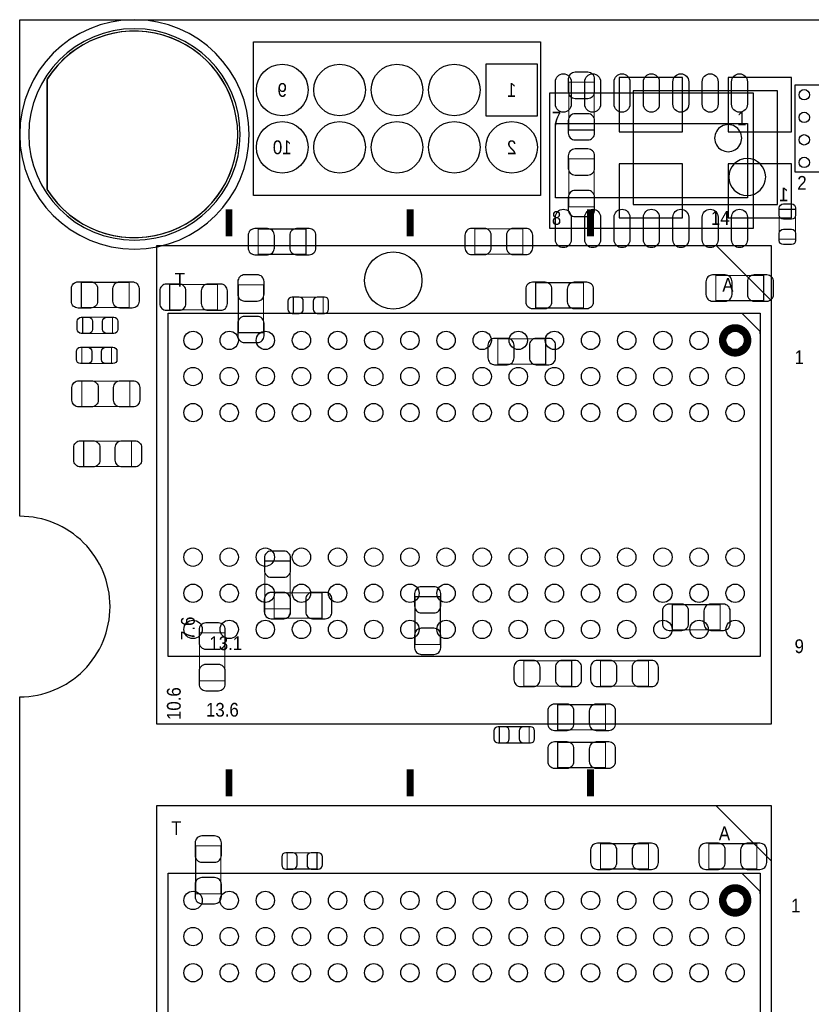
# Model space of a CAD drawing. Extents: x 7.2 to 74.8, y 33.9 to 67.
# Tile 2 of 11: x 7.2 to 24.7, y 45.2 to 67. Entities that reach past the tile are written whole.
import ezdxf
from ezdxf.enums import TextEntityAlignment as Align

# ---------------------------------------------------------------- set-up
doc = ezdxf.new("R2010")
doc.units = 0
for name, color, linetype in [('BG_OUTLINE', 3, 'CONTINUOUS'), ('PG_ASSEMBLY_BOTTOM', 43, 'CONTINUOUS'), ('PG_ASSEMBLY_TOP', 7, 'CONTINUOUS'), ('PIN_BOTTOM', 211, 'CONTINUOUS'), ('PIN_TOP', 173, 'CONTINUOUS')]:
    doc.layers.add(name, color=color, linetype=linetype)

msp = doc.modelspace()

# ---------------------------------------------------------------- linework, layer by layer
at = {"layer": 'BG_OUTLINE'}
msp.add_lwpolyline([(74.799952, 55.992776, 0.414214), (72.800972, 53.993796, 0.414214), (74.799952, 51.994816), (74.799952, 33.993836), (23.949152, 33.993836), (23.949152, 37.493956, 0.414214), (23.451312, 37.994336, 0.414214), (22.950932, 37.493956), (22.950932, 33.993836), (7.200392, 33.993836), (7.200392, 51.994816, 0.414214), (9.199372, 53.993796, 0.414214), (7.200392, 55.992776), (7.199884, 66.987928), (74.799952, 66.987928)], format="xyb", close=True, dxfattribs=at)
at = {"layer": 'PG_ASSEMBLY_BOTTOM'}
msp.add_lwpolyline([(12.279376, 64.447928, 1), (7.199376, 64.447928, 1)], format="xyb", close=True, dxfattribs=at)
for points in [[(18.725642, 63.095378), (12.375642, 63.095378), (12.375642, 66.498978), (18.725642, 66.498978), (18.725642, 63.095378)], [(20.776692, 65.409826), (20.776692, 62.895226)], [(23.977092, 65.409826), (20.776692, 65.409826)], [(23.977092, 62.895226), (23.977092, 65.409826)], [(20.776692, 62.895226), (23.977092, 62.895226)]]:
    msp.add_lwpolyline(points, dxfattribs=at)
at = {"layer": 'PG_ASSEMBLY_BOTTOM', "const_width": 0.024892}
for points in [[(19.914108, 65.604898), (19.354292, 65.604898)], [(19.354292, 65.604898), (19.354292, 64.544702)], [(19.914108, 64.544702), (19.914108, 65.604898)], [(19.354292, 64.544702), (19.914108, 64.544702)], [(19.914108, 63.906654), (19.354292, 63.906654)], [(19.354292, 63.906654), (19.354292, 62.846458)], [(19.914108, 62.846458), (19.914108, 63.906654)], [(19.354292, 62.846458), (19.914108, 62.846458)], [(13.537438, 61.792612), (13.537438, 62.352428), (12.477242, 62.352428), (12.477242, 61.792612), (13.537438, 61.792612)], [(18.335498, 62.357508), (17.275302, 62.357508)], [(17.275302, 62.357508), (17.275302, 61.797692)], [(18.335498, 61.797692), (18.335498, 62.357508)], [(17.275302, 61.797692), (18.335498, 61.797692)], [(23.66899, 61.32576), (22.608794, 61.32576)], [(22.608794, 61.32576), (22.608794, 60.765944)], [(23.66899, 60.765944), (23.66899, 61.32576)], [(11.57859, 61.12256), (10.518394, 61.12256)], [(10.518394, 61.12256), (10.518394, 60.562744)], [(11.57859, 60.562744), (11.57859, 61.12256)], [(12.038584, 61.11875), (12.038584, 60.058554)], [(12.5984, 61.11875), (12.038584, 61.11875)], [(12.5984, 60.058554), (12.5984, 61.11875)], [(19.681698, 60.603892), (19.681698, 61.163708), (18.621502, 61.163708), (18.621502, 60.603892), (19.681698, 60.603892)], [(13.91793, 60.844938), (13.258038, 60.844938)], [(13.258038, 60.844938), (13.258038, 60.484766)], [(13.91793, 60.484766), (13.91793, 60.844938)], [(22.608794, 60.765944), (23.66899, 60.765944)], [(10.518394, 60.562744), (11.57859, 60.562744)], [(13.258038, 60.484766), (13.91793, 60.484766)], [(12.038584, 60.058554), (12.5984, 60.058554)], [(18.843498, 59.919108), (17.783302, 59.919108)], [(17.783302, 59.919108), (17.783302, 59.359292)], [(18.843498, 59.359292), (18.843498, 59.919108)], [(17.783302, 59.359292), (18.843498, 59.359292)], [(12.625324, 53.942234), (13.18514, 53.942234), (13.18514, 55.00243), (12.625324, 55.00243), (12.625324, 53.942234)], [(12.832334, 54.29504), (12.832334, 53.735224), (13.89253, 53.735224), (13.89253, 54.29504), (12.832334, 54.29504)], [(16.51, 54.212744), (15.950184, 54.212744)], [(15.950184, 54.212744), (15.950184, 53.152548)], [(16.51, 53.152548), (16.51, 54.212744)], [(22.706584, 54.03596), (21.646388, 54.03596)], [(21.646388, 54.03596), (21.646388, 53.476144)], [(22.706584, 53.476144), (22.706584, 54.03596)], [(11.180064, 53.40985), (11.180064, 52.349654)], [(11.73988, 53.40985), (11.180064, 53.40985)], [(11.73988, 52.349654), (11.73988, 53.40985)], [(21.646388, 53.476144), (22.706584, 53.476144)], [(15.950184, 53.152548), (16.51, 53.152548)], [(19.419062, 52.790344), (18.358866, 52.790344)], [(18.358866, 52.790344), (18.358866, 52.230528)], [(19.419062, 52.230528), (19.419062, 52.790344)], [(21.117306, 52.230528), (21.117306, 52.790344), (20.05711, 52.790344), (20.05711, 52.230528), (21.117306, 52.230528)], [(11.180064, 52.349654), (11.73988, 52.349654)], [(18.358866, 52.230528), (19.419062, 52.230528)], [(20.16887, 51.82108), (19.108674, 51.82108)], [(19.108674, 51.82108), (19.108674, 51.261264)], [(20.16887, 51.261264), (20.16887, 51.82108)], [(18.477738, 51.332638), (17.817846, 51.332638)], [(17.817846, 51.332638), (17.817846, 50.972466)], [(18.477738, 50.972466), (18.477738, 51.332638)], [(19.108674, 51.261264), (20.16887, 51.261264)], [(17.817846, 50.972466), (18.477738, 50.972466)], [(20.16887, 50.98542), (19.108674, 50.98542)], [(19.108674, 50.98542), (19.108674, 50.425604)], [(20.16887, 50.425604), (20.16887, 50.98542)], [(19.108674, 50.425604), (20.16887, 50.425604)], [(11.65352, 48.69307), (11.093704, 48.69307)], [(11.093704, 48.69307), (11.093704, 47.632874)], [(11.65352, 47.632874), (11.65352, 48.69307)], [(21.117306, 48.743108), (20.05711, 48.743108)], [(20.05711, 48.743108), (20.05711, 48.183292)], [(21.117306, 48.183292), (21.117306, 48.743108)], [(23.51659, 48.743108), (22.456394, 48.743108)], [(22.456394, 48.743108), (22.456394, 48.183292)], [(23.51659, 48.183292), (23.51659, 48.743108)], [(13.779246, 48.541686), (13.119354, 48.541686)], [(13.119354, 48.541686), (13.119354, 48.181514)], [(13.779246, 48.181514), (13.779246, 48.541686)], [(13.119354, 48.181514), (13.779246, 48.181514)], [(20.05711, 48.183292), (21.117306, 48.183292)], [(22.456394, 48.183292), (23.51659, 48.183292)], [(11.093704, 47.632874), (11.65352, 47.632874)]]:
    msp.add_lwpolyline(points, dxfattribs=at)
at = {"layer": 'PG_ASSEMBLY_BOTTOM'}
msp.add_lwpolyline([(23.712932, 63.504826, 1), (22.895052, 63.504826, 1), (23.712932, 63.504826)], format="xyb", dxfattribs=at)
at = {"layer": 'PG_ASSEMBLY_TOP'}
msp.add_lwpolyline([(12.079732, 64.447928, 1), (7.39902, 64.447928, 1), (12.079732, 64.447928)], format="xyb", dxfattribs=at)
for points in [[(25.275032, 65.536572), (24.355552, 65.536572), (24.355552, 63.616332), (25.275032, 63.616332), (25.275032, 65.536572)], [(18.93316, 62.365128), (18.93316, 65.365376)], [(18.93316, 65.365376), (23.433024, 65.365376)], [(23.433024, 65.365376), (23.433024, 62.365128)], [(23.433024, 62.365128), (18.93316, 62.365128)], [(10.236962, 51.38674), (10.236962, 61.986668), (23.836884, 61.986668), (23.836884, 51.38674), (10.236962, 51.38674)], [(23.836884, 60.767214), (22.618954, 61.985144), (22.618954, 61.986668)], [(10.487152, 60.487052), (23.587202, 60.487052), (23.587202, 52.887118), (10.487152, 52.887118), (10.487152, 60.487052)], [(23.587202, 60.03163), (23.587202, 60.084716), (23.184866, 60.487052)], [(10.236962, 38.985952), (10.236962, 49.58588), (23.836884, 49.58588), (23.836884, 38.985952), (10.236962, 38.985952)], [(23.836884, 48.366426), (22.618954, 49.584356), (22.618954, 49.58588)], [(10.487152, 48.086264), (23.587202, 48.086264), (23.587202, 40.48633), (10.487152, 40.48633), (10.487152, 48.086264)], [(23.587202, 47.630842), (23.587202, 47.683928), (23.184866, 48.086264)]]:
    msp.add_lwpolyline(points, dxfattribs=at)
msp.add_lwpolyline([(23.182834, 64.365378, 1), (22.58335, 64.365126, 1)], format="xyb", close=True, dxfattribs=at)
for points, const_width in [([(11.833098, 62.191138), (11.833098, 62.791086)], 0.1524), ([(15.842996, 62.191138), (15.842996, 62.791086)], 0.1524), ([(19.835622, 62.191138), (19.835622, 62.791086)], 0.1524), ([(24.013414, 62.128654), (24.013414, 62.788546)], 0.024892), ([(24.013414, 62.788546), (24.373586, 62.788546)], 0.024892), ([(24.373586, 62.788546), (24.373586, 62.128654)], 0.024892), ([(24.373586, 62.128654), (24.013414, 62.128654)], 0.024892), ([(8.562594, 60.613544), (8.562594, 61.17336)], 0.024892), ([(8.562594, 61.17336), (9.62279, 61.17336)], 0.024892), ([(9.62279, 61.17336), (9.62279, 60.613544)], 0.024892), ([(9.62279, 60.613544), (8.562594, 60.613544)], 0.024892), ([(8.593074, 60.040012), (8.593074, 60.400184)], 0.024892), ([(8.593074, 60.400184), (9.252966, 60.400184)], 0.024892), ([(9.252966, 60.400184), (9.252966, 60.040012)], 0.024892), ([(9.252966, 60.040012), (8.593074, 60.040012)], 0.024892), ([(8.573516, 59.73445), (9.233408, 59.73445)], 0.024892), ([(8.573516, 59.374278), (8.573516, 59.73445)], 0.024892), ([(9.233408, 59.73445), (9.233408, 59.374278)], 0.024892), ([(9.233408, 59.374278), (8.573516, 59.374278)], 0.024892), ([(8.577072, 58.983118), (9.637268, 58.983118)], 0.024892), ([(8.577072, 58.423302), (8.577072, 58.983118)], 0.024892), ([(9.637268, 58.983118), (9.637268, 58.423302)], 0.024892), ([(9.637268, 58.423302), (8.577072, 58.423302)], 0.024892), ([(8.615934, 57.09539), (8.615934, 57.655206), (9.67613, 57.655206), (9.67613, 57.09539), (8.615934, 57.09539)], 0.024892), ([(11.833098, 49.79035), (11.833098, 50.390298)], 0.1524), ([(15.842996, 49.79035), (15.842996, 50.390298)], 0.1524), ([(19.835622, 49.79035), (19.835622, 50.390298)], 0.1524)]:
    msp.add_lwpolyline(points, dxfattribs=dict(at, const_width=const_width))
at = {"layer": 'PG_ASSEMBLY_TOP', "const_width": 0.1524}
for points in [[(23.31974, 59.88685, 0.999933), (22.754336, 59.887104, 1.000067), (23.31974, 59.88685)], [(23.31974, 47.486062, 0.999933), (22.754336, 47.486316, 1.000067), (23.31974, 47.486062)]]:
    msp.add_lwpolyline(points, format="xyb", dxfattribs=at)
at = {"layer": 'PIN_BOTTOM'}
for points in [[(12.025376, 64.447928, 0.753461), (7.801102, 65.659762), (7.801102, 63.236094, 0.753461)], [(19.344132, 65.674748), (19.344132, 65.39484, 0.414846), (19.494246, 65.244726), (19.774154, 65.244726, 0.414846), (19.924268, 65.39484), (19.924268, 65.674748, 0.414846), (19.774154, 65.824862), (19.494246, 65.824862, 0.414846)], [(19.924268, 64.474852), (19.924268, 64.75476, 0.414846), (19.774154, 64.904874), (19.494246, 64.904874, 0.414846), (19.344132, 64.75476), (19.344132, 64.474852, 0.414846), (19.494246, 64.324738), (19.774154, 64.324738, 0.414846)], [(19.344132, 63.976504), (19.344132, 63.696596, 0.414846), (19.494246, 63.546482), (19.774154, 63.546482, 0.414846), (19.924268, 63.696596), (19.924268, 63.976504, 0.414846), (19.774154, 64.126618), (19.494246, 64.126618, 0.414846)], [(19.924268, 62.776608), (19.924268, 63.056516, 0.414846), (19.774154, 63.20663), (19.494246, 63.20663, 0.414846), (19.344132, 63.056516), (19.344132, 62.776608, 0.414846), (19.494246, 62.626494), (19.774154, 62.626494, 0.414846)], [(12.407392, 61.782452), (12.6873, 61.782452, 0.414846), (12.837414, 61.932566), (12.837414, 62.212474, 0.414846), (12.6873, 62.362588), (12.407392, 62.362588, 0.414846), (12.257278, 62.212474), (12.257278, 61.932566, 0.414846)], [(13.607288, 62.362588), (13.32738, 62.362588, 0.414846), (13.177266, 62.212474), (13.177266, 61.932566, 0.414846), (13.32738, 61.782452), (13.607288, 61.782452, 0.414846), (13.757402, 61.932566), (13.757402, 62.212474, 0.414846)], [(17.205452, 61.787532), (17.48536, 61.787532, 0.414846), (17.635474, 61.937646), (17.635474, 62.217554, 0.414846), (17.48536, 62.367668), (17.205452, 62.367668, 0.414846), (17.055338, 62.217554), (17.055338, 61.937646, 0.414846)], [(18.405348, 62.367668), (18.12544, 62.367668, 0.414846), (17.975326, 62.217554), (17.975326, 61.937646, 0.414846), (18.12544, 61.787532), (18.405348, 61.787532, 0.414846), (18.555462, 61.937646), (18.555462, 62.217554, 0.414846)], [(12.028424, 61.1886), (12.028424, 60.908692, 0.414846), (12.178538, 60.758578), (12.458446, 60.758578, 0.414846), (12.60856, 60.908692), (12.60856, 61.1886, 0.414846), (12.458446, 61.338714), (12.178538, 61.338714, 0.414846)], [(22.538944, 60.755784), (22.818852, 60.755784, 0.414846), (22.968966, 60.905898), (22.968966, 61.185806, 0.414846), (22.818852, 61.33592), (22.538944, 61.33592, 0.414846), (22.38883, 61.185806), (22.38883, 60.905898, 0.414846)], [(23.73884, 61.33592), (23.458932, 61.33592, 0.414846), (23.308818, 61.185806), (23.308818, 60.905898, 0.414846), (23.458932, 60.755784), (23.73884, 60.755784, 0.414846), (23.888954, 60.905898), (23.888954, 61.185806, 0.414846)], [(10.448544, 60.552584), (10.728452, 60.552584, 0.414846), (10.878566, 60.702698), (10.878566, 60.982606, 0.414846), (10.728452, 61.13272), (10.448544, 61.13272, 0.414846), (10.29843, 60.982606), (10.29843, 60.702698, 0.414846)], [(11.64844, 61.13272), (11.368532, 61.13272, 0.414846), (11.218418, 60.982606), (11.218418, 60.702698, 0.414846), (11.368532, 60.552584), (11.64844, 60.552584, 0.414846), (11.798554, 60.702698), (11.798554, 60.982606, 0.414846)], [(18.551652, 60.593732), (18.83156, 60.593732, 0.414846), (18.981674, 60.743846), (18.981674, 61.023754, 0.414846), (18.83156, 61.173868), (18.551652, 61.173868, 0.414846), (18.401538, 61.023754), (18.401538, 60.743846, 0.414846)], [(19.751548, 61.173868), (19.47164, 61.173868, 0.414846), (19.321526, 61.023754), (19.321526, 60.743846, 0.414846), (19.47164, 60.593732), (19.751548, 60.593732, 0.414846), (19.901662, 60.743846), (19.901662, 61.023754, 0.414846)], [(13.228066, 60.484766), (13.388086, 60.484766, 0.413587), (13.478002, 60.574936), (13.478002, 60.754768, 0.413587), (13.388086, 60.844938), (13.228066, 60.844938, 0.413587), (13.13815, 60.754768), (13.13815, 60.574936, 0.413587)], [(13.947902, 60.844938), (13.787882, 60.844938, 0.413587), (13.697966, 60.754768), (13.697966, 60.574936, 0.413587), (13.787882, 60.484766), (13.947902, 60.484766, 0.413587), (14.037818, 60.574936), (14.037818, 60.754768, 0.413587)], [(12.60856, 59.988704), (12.60856, 60.268612, 0.414846), (12.458446, 60.418726), (12.178538, 60.418726, 0.414846), (12.028424, 60.268612), (12.028424, 59.988704, 0.414846), (12.178538, 59.83859), (12.458446, 59.83859, 0.414846)], [(17.713452, 59.349132), (17.99336, 59.349132, 0.414846), (18.143474, 59.499246), (18.143474, 59.779154, 0.414846), (17.99336, 59.929268), (17.713452, 59.929268, 0.414846), (17.563338, 59.779154), (17.563338, 59.499246, 0.414846)], [(18.913348, 59.929268), (18.63344, 59.929268, 0.414846), (18.483326, 59.779154), (18.483326, 59.499246, 0.414846), (18.63344, 59.349132), (18.913348, 59.349132, 0.414846), (19.063462, 59.499246), (19.063462, 59.779154, 0.414846)], [(12.615164, 55.07228), (12.615164, 54.792372, 0.414846), (12.765278, 54.642258), (13.045186, 54.642258, 0.414846), (13.1953, 54.792372), (13.1953, 55.07228, 0.414846), (13.045186, 55.222394), (12.765278, 55.222394, 0.414846)], [(12.762484, 53.725064), (13.042392, 53.725064, 0.414846), (13.192506, 53.875178), (13.192506, 54.155086, 0.414846), (13.042392, 54.3052), (12.762484, 54.3052, 0.414846), (12.61237, 54.155086), (12.61237, 53.875178, 0.414846)], [(13.1953, 53.872384), (13.1953, 54.152292, 0.414846), (13.045186, 54.302406), (12.765278, 54.302406, 0.414846), (12.615164, 54.152292), (12.615164, 53.872384, 0.414846), (12.765278, 53.72227), (13.045186, 53.72227, 0.414846)], [(13.96238, 54.3052), (13.682472, 54.3052, 0.414846), (13.532358, 54.155086), (13.532358, 53.875178, 0.414846), (13.682472, 53.725064), (13.96238, 53.725064, 0.414846), (14.112494, 53.875178), (14.112494, 54.155086, 0.414846)], [(15.940024, 54.282594), (15.940024, 54.002686, 0.414846), (16.090138, 53.852572), (16.370046, 53.852572, 0.414846), (16.52016, 54.002686), (16.52016, 54.282594, 0.414846), (16.370046, 54.432708), (16.090138, 54.432708, 0.414846)], [(21.576538, 53.465984), (21.856446, 53.465984, 0.414846), (22.00656, 53.616098), (22.00656, 53.896006, 0.414846), (21.856446, 54.04612), (21.576538, 54.04612, 0.414846), (21.426424, 53.896006), (21.426424, 53.616098, 0.414846)], [(22.776434, 54.04612), (22.496526, 54.04612, 0.414846), (22.346412, 53.896006), (22.346412, 53.616098, 0.414846), (22.496526, 53.465984), (22.776434, 53.465984, 0.414846), (22.926548, 53.616098), (22.926548, 53.896006, 0.414846)], [(11.169904, 53.4797), (11.169904, 53.199792, 0.414846), (11.320018, 53.049678), (11.599926, 53.049678, 0.414846), (11.75004, 53.199792), (11.75004, 53.4797, 0.414846), (11.599926, 53.629814), (11.320018, 53.629814, 0.414846)], [(16.52016, 53.082698), (16.52016, 53.362606, 0.414846), (16.370046, 53.51272), (16.090138, 53.51272, 0.414846), (15.940024, 53.362606), (15.940024, 53.082698, 0.414846), (16.090138, 52.932584), (16.370046, 52.932584, 0.414846)], [(18.289016, 52.220368), (18.568924, 52.220368, 0.414846), (18.719038, 52.370482), (18.719038, 52.65039, 0.414846), (18.568924, 52.800504), (18.289016, 52.800504, 0.414846), (18.138902, 52.65039), (18.138902, 52.370482, 0.414846)], [(19.488912, 52.800504), (19.209004, 52.800504, 0.414846), (19.05889, 52.65039), (19.05889, 52.370482, 0.414846), (19.209004, 52.220368), (19.488912, 52.220368, 0.414846), (19.639026, 52.370482), (19.639026, 52.65039, 0.414846)], [(19.98726, 52.220368), (20.267168, 52.220368, 0.414846), (20.417282, 52.370482), (20.417282, 52.65039, 0.414846), (20.267168, 52.800504), (19.98726, 52.800504, 0.414846), (19.837146, 52.65039), (19.837146, 52.370482, 0.414846)], [(21.187156, 52.800504), (20.907248, 52.800504, 0.414846), (20.757134, 52.65039), (20.757134, 52.370482, 0.414846), (20.907248, 52.220368), (21.187156, 52.220368, 0.414846), (21.33727, 52.370482), (21.33727, 52.65039, 0.414846)], [(11.75004, 52.279804), (11.75004, 52.559712, 0.414846), (11.599926, 52.709826), (11.320018, 52.709826, 0.414846), (11.169904, 52.559712), (11.169904, 52.279804, 0.414846), (11.320018, 52.12969), (11.599926, 52.12969, 0.414846)], [(19.038824, 51.251104), (19.318732, 51.251104, 0.414846), (19.468846, 51.401218), (19.468846, 51.681126, 0.414846), (19.318732, 51.83124), (19.038824, 51.83124, 0.414846), (18.88871, 51.681126), (18.88871, 51.401218, 0.414846)], [(20.23872, 51.83124), (19.958812, 51.83124, 0.414846), (19.808698, 51.681126), (19.808698, 51.401218, 0.414846), (19.958812, 51.251104), (20.23872, 51.251104, 0.414846), (20.388834, 51.401218), (20.388834, 51.681126, 0.414846)], [(17.787874, 50.972466), (17.947894, 50.972466, 0.413587), (18.03781, 51.062636), (18.03781, 51.242468, 0.413587), (17.947894, 51.332638), (17.787874, 51.332638, 0.413587), (17.697958, 51.242468), (17.697958, 51.062636, 0.413587)], [(18.50771, 51.332638), (18.34769, 51.332638, 0.413587), (18.257774, 51.242468), (18.257774, 51.062636, 0.413587), (18.34769, 50.972466), (18.50771, 50.972466, 0.413587), (18.597626, 51.062636), (18.597626, 51.242468, 0.413587)], [(19.038824, 50.415444), (19.318732, 50.415444, 0.414846), (19.468846, 50.565558), (19.468846, 50.845466, 0.414846), (19.318732, 50.99558), (19.038824, 50.99558, 0.414846), (18.88871, 50.845466), (18.88871, 50.565558, 0.414846)], [(20.23872, 50.99558), (19.958812, 50.99558, 0.414846), (19.808698, 50.845466), (19.808698, 50.565558, 0.414846), (19.958812, 50.415444), (20.23872, 50.415444, 0.414846), (20.388834, 50.565558), (20.388834, 50.845466, 0.414846)], [(11.083544, 48.76292), (11.083544, 48.483012, 0.414846), (11.233658, 48.332898), (11.513566, 48.332898, 0.414846), (11.66368, 48.483012), (11.66368, 48.76292, 0.414846), (11.513566, 48.913034), (11.233658, 48.913034, 0.414846)], [(19.98726, 48.173132), (20.267168, 48.173132, 0.414846), (20.417282, 48.323246), (20.417282, 48.603154, 0.414846), (20.267168, 48.753268), (19.98726, 48.753268, 0.414846), (19.837146, 48.603154), (19.837146, 48.323246, 0.414846)], [(21.187156, 48.753268), (20.907248, 48.753268, 0.414846), (20.757134, 48.603154), (20.757134, 48.323246, 0.414846), (20.907248, 48.173132), (21.187156, 48.173132, 0.414846), (21.33727, 48.323246), (21.33727, 48.603154, 0.414846)], [(22.386544, 48.173132), (22.666452, 48.173132, 0.414846), (22.816566, 48.323246), (22.816566, 48.603154, 0.414846), (22.666452, 48.753268), (22.386544, 48.753268, 0.414846), (22.23643, 48.603154), (22.23643, 48.323246, 0.414846)], [(23.58644, 48.753268), (23.306532, 48.753268, 0.414846), (23.156418, 48.603154), (23.156418, 48.323246, 0.414846), (23.306532, 48.173132), (23.58644, 48.173132, 0.414846), (23.736554, 48.323246), (23.736554, 48.603154, 0.414846)], [(13.089382, 48.181514), (13.249402, 48.181514, 0.413587), (13.339318, 48.271684), (13.339318, 48.451516, 0.413587), (13.249402, 48.541686), (13.089382, 48.541686, 0.413587), (12.999466, 48.451516), (12.999466, 48.271684, 0.413587)], [(13.809218, 48.541686), (13.649198, 48.541686, 0.413587), (13.559282, 48.451516), (13.559282, 48.271684, 0.413587), (13.649198, 48.181514), (13.809218, 48.181514, 0.413587), (13.899134, 48.271684), (13.899134, 48.451516, 0.413587)], [(11.66368, 47.563024), (11.66368, 47.842932, 0.414846), (11.513566, 47.993046), (11.233658, 47.993046, 0.414846), (11.083544, 47.842932), (11.083544, 47.563024, 0.414846), (11.233658, 47.41291), (11.513566, 47.41291, 0.414846)]]:
    msp.add_lwpolyline(points, format="xyb", close=True, dxfattribs=at)
for points in [[(18.662142, 64.860678), (18.662142, 66.003678), (17.519142, 66.003678), (17.519142, 64.860678)], [(21.868892, 64.505586), (21.868892, 65.704466), (20.471892, 65.704466), (20.471892, 64.505586)], [(24.281892, 64.505586), (24.281892, 65.704466), (22.884892, 65.704466), (22.884892, 64.505586)], [(21.868892, 62.600586), (21.868892, 63.799466), (20.471892, 63.799466), (20.471892, 62.600586)], [(24.281892, 62.600586), (24.281892, 63.799466), (22.884892, 63.799466), (22.884892, 62.600586)]]:
    msp.add_lwpolyline(points, close=True, dxfattribs=at)
for centre, radius in [((13.010642, 65.432178), 0.5715), ((14.280642, 65.432178), 0.5715), ((15.550642, 65.432178), 0.5715), ((16.820642, 65.432178), 0.5715), ((13.010642, 64.162178), 0.5715), ((14.280642, 64.162178), 0.5715), ((15.550642, 64.162178), 0.5715), ((16.820642, 64.162178), 0.5715), ((18.090642, 64.162178), 0.5715), ((15.4686, 61.214), 0.635)]:
    msp.add_circle(centre, radius, dxfattribs=at)
at = {"layer": 'PIN_TOP'}
for points in [[(12.025376, 64.447928, 0.750288), (7.810754, 65.67551), (7.810754, 63.220346, 0.750288)], [(19.058128, 65.11544), (19.058128, 65.615312, -1), (19.40814, 65.615312), (19.40814, 65.11544, -1)], [(19.708114, 65.11544), (19.708114, 65.615312, -1), (20.058126, 65.615312), (20.058126, 65.11544, -1)], [(20.3581, 65.11544), (20.3581, 65.615312, -1), (20.708112, 65.615312), (20.708112, 65.11544, -1)], [(21.008086, 65.11544), (21.008086, 65.615312, -1), (21.358098, 65.615312), (21.358098, 65.11544, -1)], [(21.658072, 65.11544), (21.658072, 65.615312, -1), (22.008084, 65.615312), (22.008084, 65.11544, -1)], [(22.308058, 65.11544), (22.308058, 65.615312, -1), (22.65807, 65.615312), (22.65807, 65.11544, -1)], [(22.958044, 65.11544), (22.958044, 65.615312, -1), (23.308056, 65.615312), (23.308056, 65.11544, -1)], [(19.058128, 62.115192), (19.058128, 62.615064, -1), (19.40814, 62.615064), (19.40814, 62.115192, -1)], [(19.708114, 62.115192), (19.708114, 62.615064, -1), (20.058126, 62.615064), (20.058126, 62.115192, -1)], [(20.3581, 62.115192), (20.3581, 62.615064, -1), (20.708112, 62.615064), (20.708112, 62.115192, -1)], [(21.008086, 62.115192), (21.008086, 62.615064, -1), (21.358098, 62.615064), (21.358098, 62.115192, -1)], [(21.658072, 62.115192), (21.658072, 62.615064, -1), (22.008084, 62.615064), (22.008084, 62.115192, -1)], [(22.308058, 62.115192), (22.308058, 62.615064, -1), (22.65807, 62.615064), (22.65807, 62.115192, -1)], [(22.958044, 62.115192), (22.958044, 62.615064, -1), (23.308056, 62.615064), (23.308056, 62.115192, -1)], [(24.373586, 62.818518), (24.373586, 62.658498, -0.413587), (24.283416, 62.568582), (24.103584, 62.568582, -0.413587), (24.013414, 62.658498), (24.013414, 62.818518, -0.413587), (24.103584, 62.908434), (24.283416, 62.908434, -0.413587)], [(24.013414, 62.098682), (24.013414, 62.258702, -0.413587), (24.103584, 62.348618), (24.283416, 62.348618, -0.413587), (24.373586, 62.258702), (24.373586, 62.098682, -0.413587), (24.283416, 62.008766), (24.103584, 62.008766, -0.413587)], [(8.492744, 61.18352), (8.772652, 61.18352, -0.414846), (8.922766, 61.033406), (8.922766, 60.753498, -0.414846), (8.772652, 60.603384), (8.492744, 60.603384, -0.414846), (8.34263, 60.753498), (8.34263, 61.033406, -0.414846)], [(9.69264, 60.603384), (9.412732, 60.603384, -0.414846), (9.262618, 60.753498), (9.262618, 61.033406, -0.414846), (9.412732, 61.18352), (9.69264, 61.18352, -0.414846), (9.842754, 61.033406), (9.842754, 60.753498, -0.414846)], [(8.563102, 60.400184), (8.723122, 60.400184, -0.413587), (8.813038, 60.310014), (8.813038, 60.130182, -0.413587), (8.723122, 60.040012), (8.563102, 60.040012, -0.413587), (8.473186, 60.130182), (8.473186, 60.310014, -0.413587)], [(9.282938, 60.040012), (9.122918, 60.040012, -0.413587), (9.033002, 60.130182), (9.033002, 60.310014, -0.413587), (9.122918, 60.400184), (9.282938, 60.400184, -0.413587), (9.372854, 60.310014), (9.372854, 60.130182, -0.413587)], [(8.543544, 59.73445), (8.703564, 59.73445, -0.413587), (8.79348, 59.64428), (8.79348, 59.464448, -0.413587), (8.703564, 59.374278), (8.543544, 59.374278, -0.413587), (8.453628, 59.464448), (8.453628, 59.64428, -0.413587)], [(9.26338, 59.374278), (9.10336, 59.374278, -0.413587), (9.013444, 59.464448), (9.013444, 59.64428, -0.413587), (9.10336, 59.73445), (9.26338, 59.73445, -0.413587), (9.353296, 59.64428), (9.353296, 59.464448, -0.413587)], [(8.507222, 58.993278), (8.78713, 58.993278, -0.414846), (8.937244, 58.843164), (8.937244, 58.563256, -0.414846), (8.78713, 58.413142), (8.507222, 58.413142, -0.414846), (8.357108, 58.563256), (8.357108, 58.843164, -0.414846)], [(9.707118, 58.413142), (9.42721, 58.413142, -0.414846), (9.277096, 58.563256), (9.277096, 58.843164, -0.414846), (9.42721, 58.993278), (9.707118, 58.993278, -0.414846), (9.857232, 58.843164), (9.857232, 58.563256, -0.414846)], [(8.546084, 57.665366), (8.825992, 57.665366, -0.414846), (8.976106, 57.515252), (8.976106, 57.235344, -0.414846), (8.825992, 57.08523), (8.546084, 57.08523, -0.414846), (8.39597, 57.235344), (8.39597, 57.515252, -0.414846)], [(9.74598, 57.08523), (9.466072, 57.08523, -0.414846), (9.315958, 57.235344), (9.315958, 57.515252, -0.414846), (9.466072, 57.665366), (9.74598, 57.665366, -0.414846), (9.896094, 57.515252), (9.896094, 57.235344, -0.414846)]]:
    msp.add_lwpolyline(points, format="xyb", close=True, dxfattribs=at)
for points in [[(18.662142, 64.860678), (18.662142, 66.003678), (17.519142, 66.003678), (17.519142, 64.860678)], [(23.308056, 64.690244), (23.308056, 63.04026), (19.058128, 63.04026), (19.058128, 64.690244)]]:
    msp.add_lwpolyline(points, close=True, dxfattribs=at)
for centre, radius in [((13.010642, 65.432178), 0.5715), ((14.280642, 65.432178), 0.5715), ((15.550642, 65.432178), 0.5715), ((16.820642, 65.432178), 0.5715), ((24.566372, 65.325752), 0.11557), ((24.566372, 64.825372), 0.11557), ((13.010642, 64.162178), 0.5715), ((14.280642, 64.162178), 0.5715), ((15.550642, 64.162178), 0.5715), ((16.820642, 64.162178), 0.5715), ((18.090642, 64.162178), 0.5715), ((24.566372, 64.327532), 0.11557), ((24.566372, 63.827152), 0.11557), ((11.037062, 59.88685), 0.2032), ((11.837162, 59.88685), 0.2032), ((12.637008, 59.88685), 0.2032), ((13.437108, 59.88685), 0.2032), ((14.236954, 59.88685), 0.2032), ((15.037054, 59.88685), 0.2032), ((15.837154, 59.88685), 0.2032), ((16.637, 59.88685), 0.2032), ((17.4371, 59.88685), 0.2032), ((18.236946, 59.88685), 0.2032), ((19.037046, 59.88685), 0.2032), ((19.837146, 59.88685), 0.2032), ((20.636992, 59.88685), 0.2032), ((21.437092, 59.88685), 0.2032), ((22.236938, 59.88685), 0.2032), ((23.037038, 59.88685), 0.2032), ((11.037062, 59.087004), 0.2032), ((11.837162, 59.087004), 0.2032), ((12.637008, 59.087004), 0.2032), ((13.437108, 59.087004), 0.2032), ((14.236954, 59.087004), 0.2032), ((15.037054, 59.087004), 0.2032), ((15.837154, 59.087004), 0.2032), ((16.637, 59.087004), 0.2032), ((17.4371, 59.087004), 0.2032), ((18.236946, 59.087004), 0.2032), ((19.037046, 59.087004), 0.2032), ((19.837146, 59.087004), 0.2032), ((20.636992, 59.087004), 0.2032), ((21.437092, 59.087004), 0.2032), ((22.236938, 59.087004), 0.2032), ((23.037038, 59.087004), 0.2032), ((11.037062, 58.286904), 0.2032), ((11.837162, 58.286904), 0.2032), ((12.637008, 58.286904), 0.2032), ((13.437108, 58.286904), 0.2032), ((14.236954, 58.286904), 0.2032), ((15.037054, 58.286904), 0.2032), ((15.837154, 58.286904), 0.2032), ((16.637, 58.286904), 0.2032), ((17.4371, 58.286904), 0.2032), ((18.236946, 58.286904), 0.2032), ((19.037046, 58.286904), 0.2032), ((19.837146, 58.286904), 0.2032), ((20.636992, 58.286904), 0.2032), ((21.437092, 58.286904), 0.2032), ((22.236938, 58.286904), 0.2032), ((23.037038, 58.286904), 0.2032), ((11.037062, 55.087012), 0.2032), ((11.837162, 55.087012), 0.2032), ((12.637008, 55.087012), 0.2032), ((13.437108, 55.087012), 0.2032), ((14.236954, 55.087012), 0.2032), ((15.037054, 55.087012), 0.2032), ((15.837154, 55.087012), 0.2032), ((16.637, 55.087012), 0.2032), ((17.4371, 55.087012), 0.2032), ((18.236946, 55.087012), 0.2032), ((19.037046, 55.087012), 0.2032), ((19.837146, 55.087012), 0.2032), ((20.636992, 55.087012), 0.2032), ((21.437092, 55.087012), 0.2032), ((22.236938, 55.087012), 0.2032), ((23.037038, 55.087012), 0.2032), ((11.037062, 54.286912), 0.2032), ((11.837162, 54.286912), 0.2032), ((12.637008, 54.286912), 0.2032), ((13.437108, 54.286912), 0.2032), ((14.236954, 54.286912), 0.2032), ((15.037054, 54.286912), 0.2032), ((15.837154, 54.286912), 0.2032), ((16.637, 54.286912), 0.2032), ((17.4371, 54.286912), 0.2032), ((18.236946, 54.286912), 0.2032), ((19.037046, 54.286912), 0.2032), ((19.837146, 54.286912), 0.2032), ((20.636992, 54.286912), 0.2032), ((21.437092, 54.286912), 0.2032), ((22.236938, 54.286912), 0.2032), ((23.037038, 54.286912), 0.2032), ((11.037062, 53.487066), 0.2032), ((11.837162, 53.487066), 0.2032), ((12.637008, 53.487066), 0.2032), ((13.437108, 53.487066), 0.2032), ((14.236954, 53.487066), 0.2032), ((15.037054, 53.487066), 0.2032), ((15.837154, 53.487066), 0.2032), ((16.637, 53.487066), 0.2032), ((17.4371, 53.487066), 0.2032), ((18.236946, 53.487066), 0.2032), ((19.037046, 53.487066), 0.2032), ((19.837146, 53.487066), 0.2032), ((20.636992, 53.487066), 0.2032), ((21.437092, 53.487066), 0.2032), ((22.236938, 53.487066), 0.2032), ((23.037038, 53.487066), 0.2032), ((11.037062, 47.486062), 0.2032), ((11.837162, 47.486062), 0.2032), ((12.637008, 47.486062), 0.2032), ((13.437108, 47.486062), 0.2032), ((14.236954, 47.486062), 0.2032), ((15.037054, 47.486062), 0.2032), ((15.837154, 47.486062), 0.2032), ((16.637, 47.486062), 0.2032), ((17.4371, 47.486062), 0.2032), ((18.236946, 47.486062), 0.2032), ((19.037046, 47.486062), 0.2032), ((19.837146, 47.486062), 0.2032), ((20.636992, 47.486062), 0.2032), ((21.437092, 47.486062), 0.2032), ((22.236938, 47.486062), 0.2032), ((23.037038, 47.486062), 0.2032), ((11.037062, 46.686216), 0.2032), ((11.837162, 46.686216), 0.2032), ((12.637008, 46.686216), 0.2032), ((13.437108, 46.686216), 0.2032), ((14.236954, 46.686216), 0.2032), ((15.037054, 46.686216), 0.2032), ((15.837154, 46.686216), 0.2032), ((16.637, 46.686216), 0.2032), ((17.4371, 46.686216), 0.2032), ((18.236946, 46.686216), 0.2032), ((19.037046, 46.686216), 0.2032), ((19.837146, 46.686216), 0.2032), ((20.636992, 46.686216), 0.2032), ((21.437092, 46.686216), 0.2032), ((22.236938, 46.686216), 0.2032), ((23.037038, 46.686216), 0.2032), ((11.037062, 45.886116), 0.2032), ((11.837162, 45.886116), 0.2032), ((12.637008, 45.886116), 0.2032), ((13.437108, 45.886116), 0.2032), ((14.236954, 45.886116), 0.2032), ((15.037054, 45.886116), 0.2032), ((15.837154, 45.886116), 0.2032), ((16.637, 45.886116), 0.2032), ((17.4371, 45.886116), 0.2032), ((18.236946, 45.886116), 0.2032), ((19.037046, 45.886116), 0.2032), ((19.837146, 45.886116), 0.2032), ((20.636992, 45.886116), 0.2032), ((21.437092, 45.886116), 0.2032), ((22.236938, 45.886116), 0.2032), ((23.037038, 45.886116), 0.2032)]:
    msp.add_circle(centre, radius, dxfattribs=at)

# ---------------------------------------------------------------- texts
at = {"layer": 'PG_ASSEMBLY_BOTTOM', "text_generation_flag": 2, "width": 0.916667}
for s, p in [('9', (13.010642, 65.279778)), ('1', (18.090642, 65.279778)), ('10', (13.010642, 64.009778)), ('2', (18.090642, 64.009778))]:
    msp.add_text(s, height=0.3048, dxfattribs=at).set_placement(p, align=Align.CENTER)
msp.add_text('1', height=0.3048, dxfattribs=at).set_placement((24.2189, 62.9666))
at = {"layer": 'PG_ASSEMBLY_TOP', "width": 0.916667}
for s, p in [('7', (18.979134, 64.645286)), ('1', (23.079202, 64.645286)), ('8', (18.979134, 62.445138)), ('14', (22.500336, 62.445138)), ('T', (10.630916, 61.077602)), ('A', (22.752558, 60.96254)), ('1', (24.352504, 59.36234)), ('13.1', (11.39825, 53.029358)), ('9', (24.352504, 52.962556)), ('13.6', (11.32205, 51.556158)), ('T', (10.553446, 48.934624)), ('A', (22.675088, 48.819562)), ('1', (24.275034, 47.219362))]:
    msp.add_text(s, height=0.3048, dxfattribs=at).set_placement(p)
msp.add_text('2', height=0.3048, dxfattribs=at).set_placement((24.515572, 63.222632), align=Align.CENTER)
for s, p in [('7.6', (11.0744, 53.2511)), ('10.6', (10.76325, 51.479958))]:
    msp.add_text(s, height=0.3048, rotation=90, dxfattribs=at).set_placement(p)

doc.saveas('drawing.dxf')
